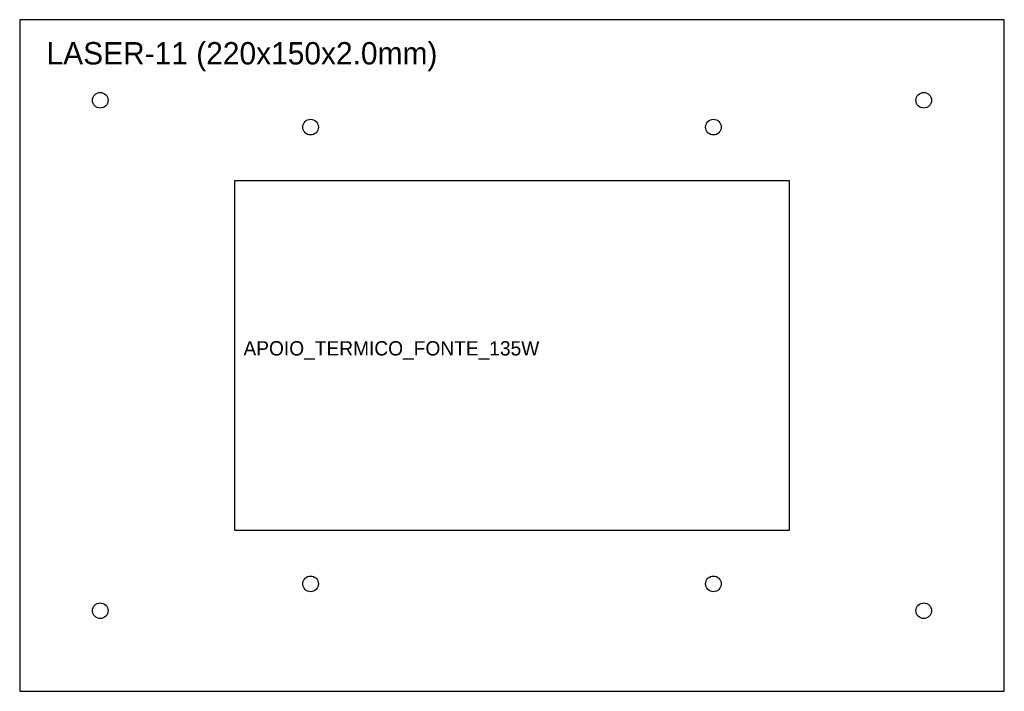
# Model space of a CAD drawing. Header units: metres. Extents: x 0 to 220, y 0 to 150.
import ezdxf

# ---------------------------------------------------------------- set-up
doc = ezdxf.new("R2010")
doc.units = ezdxf.units.M

msp = doc.modelspace()

# ---------------------------------------------------------------- linework, layer by layer
at = {"layer": 'CORTE_EXTERNO'}
for p, q in [((220, 150), (0, 150)), ((0, 150), (0, 0)), ((220, 0), (220, 150)), ((0, 0), (220, 0))]:
    msp.add_line(p, q, dxfattribs=at)
at = {"layer": 'CORTE_INTERNO'}
for p, q in [((172, 114), (48, 114)), ((48, 114), (48, 36)), ((172, 36), (172, 114)), ((48, 36), (172, 36))]:
    msp.add_line(p, q, dxfattribs=at)
at = {"layer": 'FUROS_CIRCULARES'}
for centre in [(18, 132), (202, 132), (65, 126), (155, 126), (65, 24), (155, 24), (18, 18), (202, 18)]:
    msp.add_circle(centre, 1.75, dxfattribs=at)

# ---------------------------------------------------------------- texts
at = {"layer": 'LEGENDA'}
for s, height, p in [('LASER-11 (220x150x2.0mm)', 5, (6, 140)), ('APOIO_TERMICO_FONTE_135W', 3.2, (50, 75))]:
    msp.add_text(s, height=height, dxfattribs=at).set_placement(p)

doc.saveas('drawing.dxf')
